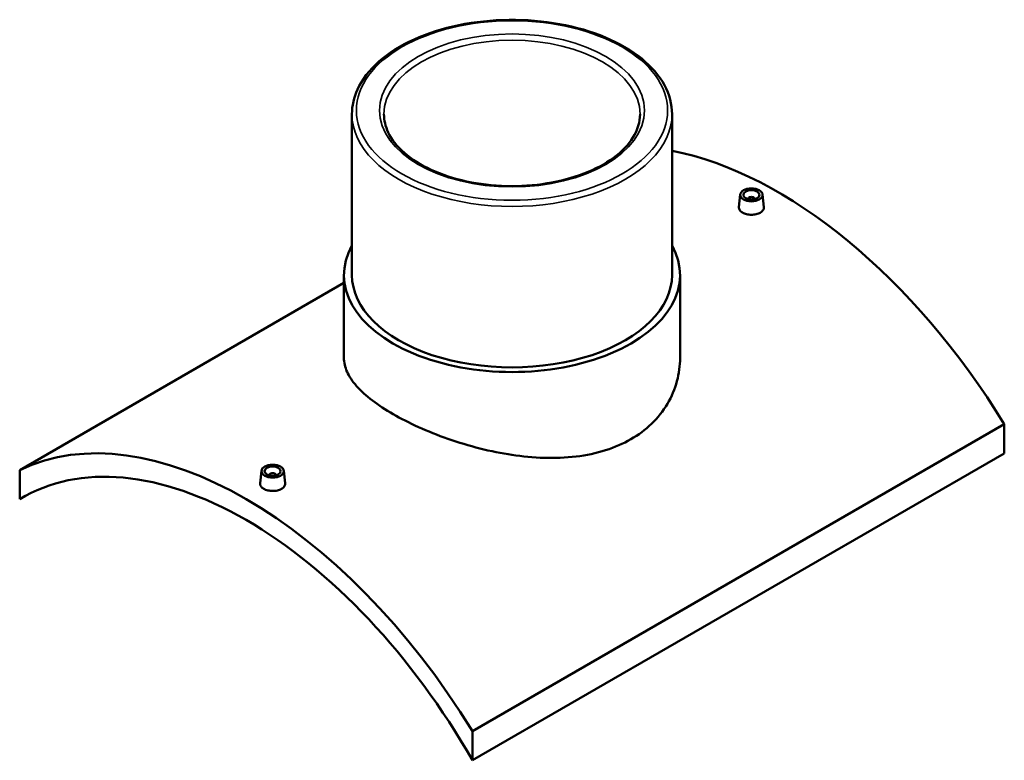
# Model space of a CAD drawing. Header units: millimetres. Extents: x -309 to 1500, y -360 to 1065.
# Tile 5 of 5: x 885 to 1500, y 601 to 1064. Entities that reach past the tile are written whole.
import ezdxf

# ---------------------------------------------------------------- set-up
doc = ezdxf.new("R2010")
doc.units = ezdxf.units.MM
doc.layers.add('Visible (ANSI)', color=7, linetype='Continuous', lineweight=50)
doc.layers.add('Visible Narrow (ANSI)', color=7, linetype='Continuous', lineweight=35)

msp = doc.modelspace()

# ---------------------------------------------------------------- linework, layer by layer
at = {"layer": 'Visible (ANSI)'}
for p, q in [((1092.75, 1005.17), (1092.75, 904.58)), ((1292.75, 1005.17), (1292.75, 904.58)), ((1335.32, 954.92), (1334.47, 947.07)), ((1349.29, 954.92), (1350.13, 947.08)), ((1340.3, 952.03), (1340.3, 952.22)), ((1344.3, 952.03), (1344.3, 952.22)), ((1087.75, 904.58), (1087.75, 852.76)), ((1297.75, 904.58), (1297.75, 852.76)), ((885.16, 782.69), (1087.75, 899.65)), ((1500.34, 811.27), (1168, 619.39)), ((1500.34, 811.27), (1500.34, 793.1)), ((1168, 601.22), (1500.34, 793.1)), ((885.16, 782.69), (885.16, 764.52)), ((1036.21, 782.24), (1035.37, 774.38)), ((1050.18, 782.24), (1051.02, 774.39)), ((1041.2, 779.54), (1041.2, 779.34)), ((1045.2, 779.54), (1045.2, 779.34)), ((885.16, 764.52), (888.01, 766.17)), ((1168, 601.22), (1168, 619.39))]:
    msp.add_line(p, q, dxfattribs=at)
for centre, major_axis, start_param, end_param in [((1358.92, 714.75), (148, -256.34), 1.614314, 2.677857), ((1342.3, 952.22), (-2, 0), 2.963882, 6.460896), ((1192.75, 904.58), (105, 0), 2.831748, 6.59303), ((1192.75, 904.58), (-100, 0), 0, 3.141593), ((1026.58, 522.87), (-148, 256.34), 4.755906, 6.239668), ((1026.58, 522.87), (-140, 242.49), 4.702184, 6.29339), ((1043.2, 779.54), (-2, 0), 2.963882, 6.460896)]:
    msp.add_ellipse(centre, major_axis=major_axis, ratio=0.57735, start_param=start_param, end_param=end_param, dxfattribs=at)
for centre, major_axis in [((1342.3, 954.67), (7, 0)), ((1342.3, 954.67), (5, 0)), ((1043.2, 781.99), (-7, 0)), ((1043.2, 781.99), (5, 0))]:
    msp.add_ellipse(centre, major_axis=major_axis, ratio=0.57735, dxfattribs=at)
for points, knots in [([(1292.75, 1005.17), (1292.75, 1011.34), (1291.11, 1017.49), (1284.73, 1029.25), (1279.9, 1034.85), (1267.46, 1044.97), (1259.76, 1049.46), (1242.37, 1056.77), (1232.66, 1059.6), (1212.26, 1063.31), (1201.56, 1064.2), (1180.24, 1063.97), (1169.62, 1062.85), (1149.49, 1058.71), (1139.99, 1055.69), (1123.04, 1047.99), (1115.6, 1043.32), (1103.61, 1032.75), (1099.04, 1026.85), (1093.92, 1015.6), (1092.75, 1010.39), (1092.75, 1005.17)], [0.785398, 0.785398, 0.785398, 0.785398, 1.088666, 1.088666, 1.402721, 1.402721, 1.726473, 1.726473, 2.051104, 2.051104, 2.374938, 2.374938, 2.698458, 2.698458, 3.02237, 3.02237, 3.34707, 3.34707, 3.670304, 3.670304, 3.926991, 3.926991, 3.926991, 3.926991]), ([(1272.75, 1005.17), (1272.75, 1000.24), (1271.28, 995.29), (1265.51, 986.01), (1261.38, 981.68), (1250.93, 974.04), (1244.68, 970.71), (1230.64, 965.31), (1222.84, 963.23), (1206.45, 960.58), (1197.86, 960), (1180.79, 960.42), (1172.32, 961.41), (1156.37, 964.86), (1148.89, 967.31), (1135.72, 973.37), (1130.03, 976.98), (1120.93, 984.93), (1117.55, 989.27), (1113.64, 997.49), (1112.75, 1001.34), (1112.75, 1005.17)], [5.497787, 5.497787, 5.497787, 5.497787, 5.842294, 5.842294, 6.166304, 6.166304, 6.480734, 6.480734, 6.795224, 6.795224, 7.110703, 7.110703, 7.426489, 7.426489, 7.74175, 7.74175, 8.055974, 8.055974, 8.371341, 8.371341, 8.63938, 8.63938, 8.63938, 8.63938]), ([(1347.85, 943.55), (1347.16, 943.14), (1346.27, 942.8), (1344.34, 942.36), (1343.29, 942.25), (1341.32, 942.28), (1340.27, 942.4), (1338.34, 942.88), (1337.45, 943.23), (1336.06, 944.04), (1335.46, 944.54), (1334.66, 945.64), (1334.46, 946.24), (1334.46, 946.88), (1334.46, 946.98), (1334.47, 947.07)], [2.364037, 2.364037, 2.364037, 2.364037, 2.659581, 2.659581, 2.955125, 2.955125, 3.25059, 3.25059, 3.546056, 3.546056, 3.841521, 3.841521, 4.136987, 4.136987, 4.184886, 4.184886, 4.184886, 4.184886]), ([(1350.13, 947.08), (1350.14, 946.98), (1350.15, 946.89), (1350.15, 946.21), (1349.95, 945.59), (1349.15, 944.46), (1348.55, 943.95), (1347.85, 943.55)], [6.4527786, 6.4527786, 6.4527786, 6.4527786, 6.5010242, 6.5010242, 6.796568, 6.796568, 7.0921117, 7.0921117, 7.0921117, 7.0921117]), ([(1267, 801.91), (1262.29, 799.19), (1256.98, 796.85), (1245.45, 793.21), (1239.24, 791.9), (1226.3, 790.34), (1219.58, 790.09), (1206.07, 790.5), (1199.3, 791.16), (1186.2, 793.12), (1179.43, 794.49), (1165.92, 797.89), (1159.2, 799.93), (1146.26, 804.46), (1140.04, 806.96), (1128.51, 812.18), (1123.21, 814.91), (1113.8, 820.34), (1109.4, 823.22), (1101.67, 829.11), (1098.34, 832.12), (1093.01, 838.14), (1091, 841.15), (1088.37, 847.06), (1087.75, 849.97), (1087.75, 852.76)], [0, 0, 0, 0, 1.997165, 1.997165, 3.99433, 3.99433, 5.991495, 5.991495, 7.98866, 7.98866, 9.984619, 9.984619, 11.980578, 11.980578, 13.976537, 13.976537, 15.972496, 15.972496, 17.968455, 17.968455, 19.964414, 19.964414, 21.960373, 21.960373, 23.956332, 23.956332, 23.956332, 23.956332]), ([(1297.75, 852.76), (1297.75, 848), (1297.13, 843.07), (1294.5, 833.34), (1292.49, 828.55), (1287.16, 819.56), (1283.83, 815.36), (1276.1, 807.89), (1271.7, 804.63), (1267, 801.91)], [55.901324, 55.901324, 55.901324, 55.901324, 57.898489, 57.898489, 59.895654, 59.895654, 61.892819, 61.892819, 63.889984, 63.889984, 63.889984, 63.889984]), ([(1048.75, 770.86), (1048.05, 770.46), (1047.17, 770.11), (1045.23, 769.67), (1044.18, 769.56), (1042.21, 769.59), (1041.16, 769.71), (1039.23, 770.19), (1038.35, 770.54), (1036.96, 771.35), (1036.35, 771.85), (1035.55, 772.95), (1035.35, 773.55), (1035.35, 774.2), (1035.36, 774.29), (1035.37, 774.38)], [0, 0, 0, 0, 0.295544, 0.295544, 0.591087, 0.591087, 0.886553, 0.886553, 1.182019, 1.182019, 1.477484, 1.477484, 1.77295, 1.77295, 1.820848, 1.820848, 1.820848, 1.820848]), ([(1051.02, 774.39), (1051.03, 774.29), (1051.04, 774.2), (1051.04, 773.52), (1050.85, 772.91), (1050.05, 771.77), (1049.44, 771.26), (1048.75, 770.86)], [4.0887414, 4.0887414, 4.0887414, 4.0887414, 4.136987, 4.136987, 4.4325307, 4.4325307, 4.7280745, 4.7280745, 4.7280745, 4.7280745])]:
    msp.add_open_spline(points, degree=3, knots=knots, dxfattribs=at)
at = {"layer": 'Visible Narrow (ANSI)'}
for major_axis in [(97.2, 0), (82.8, 0)]:
    msp.add_ellipse((1192.75, 1007.46), major_axis=major_axis, ratio=0.57735, dxfattribs=at)
for major_axis, start_param, end_param in [((-80, 0), 3.141593, 6.283185), ((-100, 0), 0, 3.141593)]:
    msp.add_ellipse((1192.75, 1005.17), major_axis=major_axis, ratio=0.57735, start_param=start_param, end_param=end_param, dxfattribs=at)

doc.saveas('drawing.dxf')
